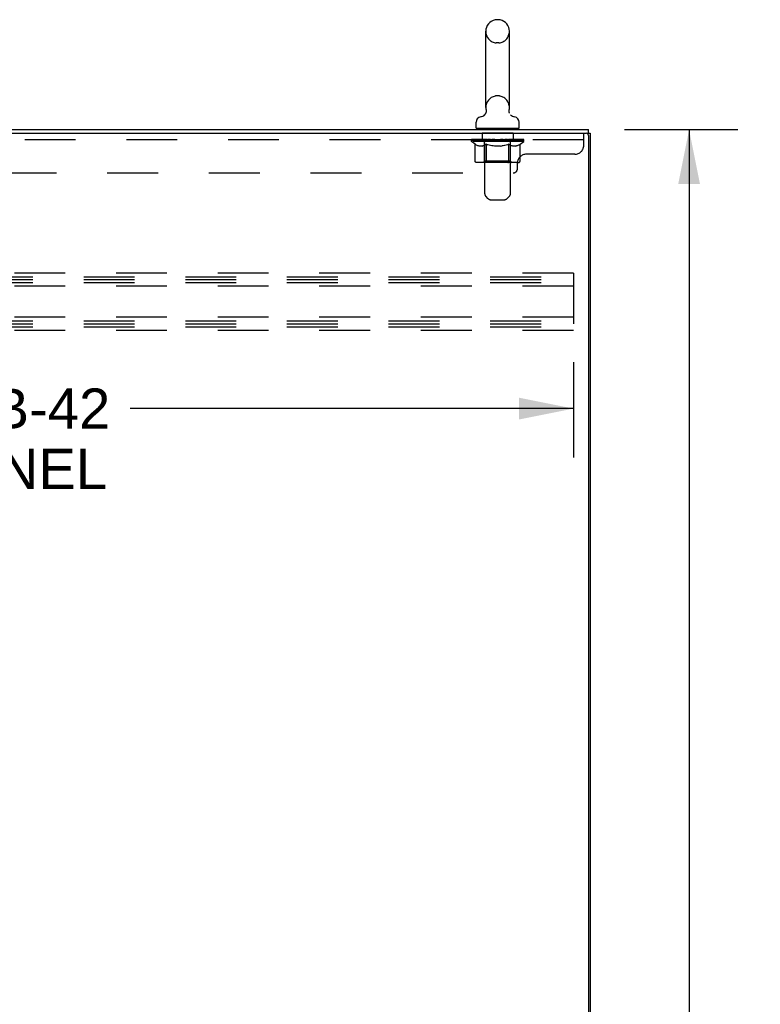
# Model space of a CAD drawing. Header units: inches. Extents: x 0 to 262, y 0 to 169.
# Tile 14 of 17: x 162 to 183, y 84 to 112. Entities that reach past the tile are written whole.
import ezdxf

# ---------------------------------------------------------------- set-up
doc = ezdxf.new("R2010")
doc.units = ezdxf.units.IN
doc.header["$LTSCALE"] = 14.384615
doc.header["$MEASUREMENT"] = 0
doc.linetypes.add('HIDDEN', pattern=[0.2, 0.1, -0.1])
doc.layers.get('0').update_dxf_attribs({"linetype": 'CONTINUOUS'})
for name, color, linetype in [('02___PRT_ALL_AXES', 7, 'CONTINUOUS'), ('DEFAULT_2', 8, 'HIDDEN'), ('DIMENSIONS', 7, 'CONTINUOUS')]:
    doc.layers.add(name, color=color, linetype=linetype)
doc.styles.get("Standard").update_dxf_attribs({"font": 'arial.ttf'})
doc.dimstyles.new('DIMSTYLE_2', dxfattribs={"dimtxt": 1.153846, "dimasz": 1.538462, "dimexe": 0.09, "dimexo": 0.07, "dimgap": 0.0375, "dimtad": 0, "dimtih": 1, "dimtoh": 1, "dimzin": 4, "dimdsep": 46, "dimtxsty": 'Standard', "dimblk": '_FILLED', "dimblk1": '_FILLED', "dimblk2": '_FILLED', "dimcen": 0.09, "dimazin": 1, "dimtfac": 1, "dimtdec": 3, "dimtofl": 0, "dimtmove": 0, "dimatfit": 3, "dimldrblk": '_FILLED', "dimfxl": 1, "dimtolj": 1, "dimtzin": 4, "dimarcsym": 0})
doc.dimstyles.new('DIMSTYLE_3', dxfattribs={"dimtxt": 1.138462, "dimasz": 1.538462, "dimexe": 0.09, "dimexo": 0.07, "dimgap": 0.037, "dimtad": 0, "dimtih": 1, "dimtoh": 1, "dimzin": 4, "dimdsep": 46, "dimtxsty": 'Standard', "dimblk": '_FILLED', "dimblk1": '_FILLED', "dimblk2": '_FILLED', "dimcen": 0.09, "dimazin": 1, "dimtfac": 1, "dimtdec": 3, "dimtofl": 0, "dimtmove": 0, "dimatfit": 3, "dimldrblk": '_FILLED', "dimfxl": 1, "dimtolj": 1, "dimtzin": 4, "dimarcsym": 0})

# ---------------------------------------------------------------- blocks, each defined once
blk = doc.blocks.new('_FILLED')
at = {"color": 0, "linetype": 'ByBlock'}
blk.add_solid([(0, 0), (-1, 0.2), (-1, -0.2)], dxfattribs=at)
blk = doc.blocks.new('*D3')
at = {"layer": 'DIMENSIONS', "color": 2, "linetype": 'Continuous'}
for p, q in [((178.998, 108.423), (182.213, 108.423)), ((180.829, 108.423), (180.829, 64.577)), ((180.829, 18.423), (180.829, 62.269)), ((178.998, 18.423), (182.213, 18.423))]:
    blk.add_line(p, q, dxfattribs=at)
at = {"layer": 'DIMENSIONS', "color": 2, "linetype": 'Continuous', "xscale": 1.5384615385, "yscale": 1.5384615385, "zscale": 1.5384615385}
for p, rotation in [((180.829, 108.423), 90), ((180.829, 18.423), 270)]:
    blk.add_blockref('_FILLED', p, dxfattribs=dict(at, rotation=rotation))
at = {"layer": 'DIMENSIONS', "color": 2, "linetype": 'Continuous', "insert": (180.829, 64), "char_height": 1.1538, "width": 4.03203, "attachment_point": 2, "line_spacing_factor": 0.9}
blk.add_mtext('90.00', dxfattribs=at)
blk = doc.blocks.new('*D4')
at = {"layer": 'DIMENSIONS', "color": 2, "linetype": 'Continuous'}
for p, q in [((143.554, 101.838), (143.554, 99.137)), ((177.554, 101.838), (177.554, 99.137)), ((143.554, 100.521), (156.098, 100.521)), ((177.554, 100.521), (165.011, 100.521))]:
    blk.add_line(p, q, dxfattribs=at)
at = {"layer": 'DIMENSIONS', "color": 2, "linetype": 'Continuous', "xscale": 1.5384615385, "yscale": 1.5384615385, "zscale": 1.5384615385, "rotation": 180}
blk.add_blockref('_FILLED', (143.554, 100.521), dxfattribs=at)
at = {"layer": 'DIMENSIONS', "color": 2, "linetype": 'Continuous', "xscale": 1.5384615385, "yscale": 1.5384615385, "zscale": 1.5384615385}
blk.add_blockref('_FILLED', (177.554, 100.521), dxfattribs=at)
at = {"layer": 'DIMENSIONS', "color": 2, "linetype": 'Continuous', "insert": (160.554, 101.091), "char_height": 1.1385, "width": 7.77455, "attachment_point": 2, "line_spacing_factor": 0.9}
blk.add_mtext('34.00 B-42\\PCHANNEL', dxfattribs=at)

msp = doc.modelspace()

# ---------------------------------------------------------------- linework, layer by layer
at = {"color": 7, "linetype": 'Continuous'}
for p, q in [((175.446, 111.535), (175.37, 111.535)), ((175.074, 109.045), (175.074, 111.205)), ((175.742, 109.045), (175.742, 111.205)), ((175.017, 108.822), (175.012, 108.819)), ((175.733, 108.952), (175.733, 108.958)), ((175.734, 108.94), (175.733, 108.946)), ((175.735, 108.929), (175.734, 108.935)), ((175.735, 108.975), (175.736, 108.98)), ((175.737, 108.917), (175.736, 108.923)), ((175.74, 108.906), (175.738, 108.912)), ((175.741, 108.9), (175.74, 108.906)), ((175.743, 108.895), (175.741, 108.9)), ((175.746, 108.89), (175.743, 108.895)), ((174.798, 108.473), (174.798, 108.629)), ((176.018, 108.473), (176.018, 108.629)), ((174.813, 108.453), (174.813, 108.423)), ((176.003, 108.453), (174.813, 108.453)), ((176.003, 108.453), (176.003, 108.423)), ((177.931, 108.319), (178.033, 108.319)), ((177.981, 108.319), (177.981, 108.423))]:
    msp.add_line(p, q, dxfattribs=at)
at = {"color": 3, "linetype": 'Continuous'}
for p, q in [((142.279, 108.319), (177.919, 108.319)), ((142.28, 108.423), (177.981, 108.423)), ((177.981, 108.256), (177.981, 18.589)), ((178.033, 108.319), (178.033, 18.527))]:
    msp.add_line(p, q, dxfattribs=at)
at = {"color": 7, "linetype": 'Continuous'}
for points in [[(175.08, 108.98), (175.081, 108.975), (175.082, 108.97), (175.083, 108.964), (175.083, 108.958), (175.083, 108.952), (175.083, 108.946), (175.083, 108.941), (175.083, 108.935), (175.082, 108.929), (175.081, 108.923), (175.08, 108.917), (175.078, 108.912), (175.077, 108.906), (175.075, 108.901), (175.073, 108.895), (175.071, 108.89), (175.069, 108.884), (175.066, 108.879), (175.063, 108.874), (175.061, 108.869), (175.057, 108.864), (175.054, 108.859), (175.051, 108.854), (175.047, 108.85), (175.043, 108.845), (175.039, 108.841), (175.035, 108.837), (175.031, 108.833), (175.026, 108.829), (175.022, 108.826), (175.017, 108.822)], [(175.738, 108.912), (175.737, 108.917), (175.736, 108.923), (175.735, 108.929), (175.734, 108.935), (175.734, 108.94), (175.733, 108.946), (175.733, 108.952), (175.733, 108.958), (175.734, 108.964), (175.734, 108.97), (175.735, 108.975)], [(175.734, 108.964), (175.734, 108.97), (175.735, 108.975)]]:
    msp.add_lwpolyline(points, dxfattribs=at)
for centre, radius, start, end in [((175.37, 111.378), 0.157, 90, 102.4284), ((175.446, 111.378), 0.157, 77.5716, 90), ((175.408, 111.205), 0.334, 102.4284, 180), ((175.408, 111.205), 0.334, 0, 77.5716), ((175.408, 109.045), 0.334, 180, 191.0697), ((175.408, 109.045), 0.334, 348.9303, 360), ((174.955, 108.629), 0.157, 101.6478, 180), ((174.872, 109.034), 0.257, 281.6478, 311.9717), ((175.945, 109.034), 0.257, 228.0281, 258.3522), ((175.861, 108.629), 0.157, 0, 78.3522), ((174.818, 108.473), 0.02, 180, 263.0769), ((175.998, 108.473), 0.02, 276.9231, 360)]:
    msp.add_arc(centre, radius, start, end, dxfattribs=at)
at = {"color": 3, "linetype": 'Continuous'}
msp.add_arc((177.919, 108.256), 0.0625, 0, 90, dxfattribs=at)
at = {"layer": '02___PRT_ALL_AXES', "color": 8, "linetype": 'HIDDEN'}
for p, q in [((174.971, 108.319), (174.971, 108.132)), ((175.846, 108.319), (174.971, 108.319)), ((175.846, 108.319), (175.846, 108.132)), ((175.846, 108.132), (174.971, 108.132))]:
    msp.add_line(p, q, dxfattribs=at)
at = {"layer": 'DEFAULT_2', "color": 8, "linetype": 'HIDDEN'}
for p, q in [((175.446, 110.875), (175.37, 110.875)), ((175.446, 109.375), (175.37, 109.375)), ((175.033, 108.453), (175.033, 108.423)), ((175.043, 106.607), (175.043, 108.423)), ((175.773, 106.607), (175.773, 108.423)), ((175.783, 108.453), (175.783, 108.423)), ((177.846, 107.974), (177.846, 108.319)), ((177.846, 108.132), (142.221, 108.132)), ((174.665, 108.084), (174.665, 108.131)), ((174.665, 108.131), (175.021, 108.131)), ((176.152, 108.084), (174.665, 108.084)), ((174.773, 108.009), (174.665, 108.084)), ((174.666, 108.131), (174.666, 108.136)), ((174.806, 108.135), (174.666, 108.136)), ((174.676, 108.131), (174.676, 108.139)), ((174.687, 108.127), (174.687, 108.131)), ((174.687, 108.127), (176.13, 108.127)), ((174.697, 108.127), (174.697, 108.131)), ((174.698, 108.127), (174.698, 108.131)), ((174.71, 108.131), (174.71, 108.139)), ((174.729, 108.127), (174.729, 108.131)), ((174.731, 108.127), (174.731, 108.131)), ((174.764, 108.131), (174.764, 108.139)), ((174.773, 107.529), (174.773, 108.009)), ((174.773, 108.009), (174.793, 107.995)), ((174.782, 108.127), (174.782, 108.131)), ((174.785, 108.127), (174.785, 108.131)), ((174.812, 107.984), (174.792, 107.995)), ((174.806, 108.131), (174.806, 108.135)), ((174.832, 107.974), (174.812, 107.984)), ((174.851, 107.965), (174.831, 107.974)), ((174.839, 108.131), (174.839, 108.139)), ((174.84, 108.127), (174.84, 108.131)), ((174.841, 108.127), (174.841, 108.131)), ((174.844, 108.127), (174.844, 108.131)), ((174.87, 107.959), (174.85, 107.965)), ((174.853, 108.127), (174.853, 108.131)), ((174.854, 108.127), (174.854, 108.131)), ((174.858, 108.127), (174.858, 108.131)), ((174.861, 108.127), (174.861, 108.132)), ((174.865, 108.127), (174.865, 108.131)), ((174.889, 107.954), (174.87, 107.959)), ((174.884, 108.127), (174.884, 108.131)), ((174.974, 107.954), (174.889, 107.954)), ((174.902, 108.127), (174.902, 108.131)), ((174.905, 108.127), (174.905, 108.134)), ((174.93, 108.131), (174.93, 108.139)), ((174.93, 108.127), (174.93, 108.131)), ((174.942, 108.127), (174.942, 108.131)), ((174.947, 108.127), (174.947, 108.131)), ((174.955, 108.127), (174.955, 108.131)), ((174.971, 108.127), (174.971, 108.136)), ((174.974, 107.954), (174.993, 107.959)), ((174.991, 108.127), (174.991, 108.131)), ((175.013, 107.965), (174.993, 107.959)), ((174.994, 108.127), (174.994, 108.131)), ((175.032, 107.974), (175.012, 107.965)), ((175.021, 108.127), (175.021, 108.131)), ((175.051, 107.984), (175.031, 107.974)), ((175.1, 108.131), (175.034, 108.131)), ((175.037, 108.131), (175.037, 108.139)), ((175.042, 107.532), (175.042, 108.081)), ((175.045, 108.127), (175.045, 108.131)), ((175.05, 108.127), (175.05, 108.131)), ((175.071, 107.995), (175.051, 107.984)), ((175.057, 108.127), (175.057, 108.137)), ((175.065, 108.127), (175.065, 108.131)), ((175.09, 108.009), (175.07, 107.995)), ((175.076, 108.127), (175.076, 108.131)), ((175.09, 107.529), (175.09, 108.009)), ((175.09, 108.009), (175.131, 107.995)), ((175.1, 108.127), (175.1, 108.131)), ((175.187, 108.131), (175.125, 108.131)), ((175.17, 107.984), (175.13, 107.995)), ((175.149, 108.127), (175.149, 108.131)), ((175.154, 108.131), (175.154, 108.139)), ((175.158, 108.127), (175.158, 108.131)), ((175.161, 108.127), (175.161, 108.138)), ((175.165, 108.127), (175.165, 108.131)), ((175.209, 107.974), (175.169, 107.984)), ((175.174, 108.127), (175.174, 108.131)), ((175.187, 108.127), (175.187, 108.131)), ((175.247, 107.965), (175.208, 107.974)), ((175.282, 108.131), (175.224, 108.131)), ((175.24, 108.127), (175.24, 108.131)), ((175.285, 107.959), (175.246, 107.965)), ((175.274, 108.131), (175.408, 108.139)), ((175.279, 108.131), (175.279, 108.139)), ((175.28, 108.139), (175.279, 108.139)), ((175.28, 108.131), (175.28, 108.139)), ((175.28, 108.127), (175.28, 108.131)), ((175.282, 108.127), (175.282, 108.131)), ((175.285, 108.127), (175.285, 108.131)), ((175.323, 107.954), (175.285, 107.959)), ((175.286, 108.127), (175.286, 108.131)), ((175.494, 107.954), (175.323, 107.954)), ((175.38, 108.131), (175.329, 108.131)), ((175.337, 108.127), (175.337, 108.131)), ((175.38, 108.127), (175.38, 108.131)), ((175.405, 108.131), (175.405, 108.131)), ((175.405, 108.127), (175.405, 108.131)), ((175.405, 108.127), (175.405, 108.131)), ((175.408, 108.131), (175.408, 108.139)), ((175.408, 108.139), (175.543, 108.131)), ((175.411, 108.127), (175.411, 108.131)), ((175.411, 108.131), (175.412, 108.131)), ((175.412, 108.127), (175.412, 108.131)), ((175.437, 108.127), (175.437, 108.131)), ((175.437, 108.131), (175.487, 108.131)), ((175.479, 108.127), (175.479, 108.131)), ((175.494, 107.954), (175.532, 107.959)), ((175.53, 108.127), (175.53, 108.131)), ((175.532, 108.127), (175.532, 108.131)), ((175.57, 107.965), (175.532, 107.959)), ((175.535, 108.127), (175.535, 108.131)), ((175.535, 108.131), (175.592, 108.131)), ((175.537, 108.131), (175.537, 108.139)), ((175.537, 108.131), (175.537, 108.139)), ((175.537, 108.139), (175.537, 108.139)), ((175.537, 108.127), (175.537, 108.131)), ((175.609, 107.974), (175.57, 107.965)), ((175.576, 108.127), (175.576, 108.131)), ((175.647, 107.984), (175.608, 107.974)), ((175.629, 108.127), (175.629, 108.131)), ((175.629, 108.131), (175.692, 108.131)), ((175.643, 108.127), (175.643, 108.131)), ((175.686, 107.995), (175.647, 107.984)), ((175.652, 108.127), (175.652, 108.131)), ((175.655, 108.127), (175.655, 108.138)), ((175.658, 108.127), (175.658, 108.131)), ((175.663, 108.131), (175.663, 108.139)), ((175.668, 108.127), (175.668, 108.131)), ((175.726, 108.009), (175.686, 107.995)), ((175.717, 108.127), (175.717, 108.131)), ((175.717, 108.131), (175.782, 108.131)), ((175.726, 107.529), (175.726, 108.009)), ((175.726, 108.009), (175.746, 107.995)), ((175.741, 108.127), (175.741, 108.131)), ((175.766, 107.984), (175.746, 107.995)), ((175.752, 108.127), (175.752, 108.131)), ((175.76, 108.127), (175.76, 108.137)), ((175.766, 108.127), (175.766, 108.131)), ((175.785, 107.974), (175.766, 107.984)), ((175.772, 108.127), (175.772, 108.131)), ((175.774, 107.532), (175.774, 108.081)), ((175.78, 108.131), (175.78, 108.139)), ((175.804, 107.965), (175.785, 107.974)), ((175.795, 108.127), (175.795, 108.131)), ((175.795, 108.131), (176.024, 108.131)), ((175.823, 107.959), (175.804, 107.965)), ((175.823, 108.127), (175.823, 108.131)), ((175.842, 107.954), (175.823, 107.959)), ((175.825, 108.127), (175.825, 108.131)), ((175.928, 107.954), (175.842, 107.954)), ((175.846, 108.127), (175.846, 108.136)), ((175.862, 108.127), (175.862, 108.131)), ((175.87, 108.127), (175.87, 108.131)), ((175.875, 108.127), (175.875, 108.131)), ((175.886, 108.131), (175.886, 108.139)), ((175.886, 108.127), (175.886, 108.131)), ((175.912, 108.127), (175.912, 108.134)), ((175.914, 108.127), (175.914, 108.131)), ((175.928, 107.954), (175.947, 107.959)), ((175.933, 108.127), (175.933, 108.131)), ((175.966, 107.965), (175.947, 107.959)), ((175.952, 108.127), (175.952, 108.131)), ((175.956, 108.127), (175.956, 108.132)), ((175.959, 108.127), (175.959, 108.131)), ((175.963, 108.127), (175.963, 108.131)), ((175.963, 108.127), (175.963, 108.131)), ((175.985, 107.974), (175.966, 107.965)), ((175.973, 108.127), (175.973, 108.131)), ((175.976, 108.127), (175.976, 108.131)), ((175.976, 108.127), (175.976, 108.131)), ((175.978, 108.131), (175.978, 108.139)), ((176.005, 107.984), (175.985, 107.974)), ((176.024, 107.995), (176.004, 107.984)), ((176.044, 108.009), (176.024, 107.995)), ((176.032, 108.127), (176.032, 108.131)), ((176.035, 108.127), (176.035, 108.131)), ((176.044, 108.009), (176.152, 108.084)), ((176.044, 107.529), (176.044, 108.009)), ((176.052, 108.131), (176.052, 108.139)), ((176.085, 108.127), (176.085, 108.131)), ((176.087, 108.127), (176.087, 108.131)), ((176.107, 108.131), (176.107, 108.139)), ((176.118, 108.127), (176.118, 108.131)), ((176.119, 108.127), (176.119, 108.131)), ((176.13, 108.127), (176.13, 108.131)), ((176.14, 108.131), (176.14, 108.139)), ((176.152, 108.084), (176.152, 108.139)), ((177.596, 107.724), (176.221, 107.724)), ((175.994, 107.486), (174.823, 107.486)), ((175.042, 107.532), (174.996, 107.486)), ((175.774, 107.532), (175.042, 107.532)), ((175.701, 107.486), (175.704, 107.486)), ((175.71, 107.488), (175.713, 107.491)), ((175.713, 107.491), (175.716, 107.494)), ((175.774, 107.532), (175.821, 107.486)), ((175.971, 107.319), (175.971, 107.474)), ((144.221, 107.194), (175.846, 107.194)), ((175.144, 106.465), (175.073, 106.537)), ((175.673, 106.465), (175.744, 106.537)), ((175.215, 106.436), (175.602, 106.436)), ((177.554, 104.36), (143.554, 104.36)), ((177.554, 104.36), (177.554, 102.735)), ((143.554, 104.256), (177.554, 104.256)), ((143.554, 104.173), (177.554, 104.173)), ((143.554, 104.089), (177.554, 104.089)), ((177.554, 103.985), (143.554, 103.985)), ((177.554, 103.11), (143.554, 103.11)), ((143.554, 103.006), (177.554, 103.006)), ((143.554, 102.923), (177.554, 102.923)), ((143.554, 102.839), (177.554, 102.839)), ((177.554, 102.735), (143.554, 102.735))]:
    msp.add_line(p, q, dxfattribs=at)
for points in [[(174.823, 107.486), (174.817, 107.486), (174.811, 107.487), (174.805, 107.488), (174.799, 107.491), (174.794, 107.494), (174.789, 107.497), (174.784, 107.501), (174.78, 107.506), (174.777, 107.511), (174.775, 107.517), (174.773, 107.523), (174.773, 107.529)], [(175.116, 107.486), (175.112, 107.486), (175.11, 107.487), (175.107, 107.488), (175.104, 107.491), (175.101, 107.494), (175.099, 107.497), (175.096, 107.501), (175.094, 107.506), (175.093, 107.511), (175.091, 107.517), (175.091, 107.523), (175.09, 107.529)], [(175.704, 107.486), (175.707, 107.487), (175.71, 107.488)], [(175.716, 107.494), (175.718, 107.497), (175.72, 107.501), (175.722, 107.506), (175.724, 107.511)], [(175.718, 107.497), (175.72, 107.501), (175.722, 107.506)], [(175.724, 107.511), (175.725, 107.517), (175.726, 107.523), (175.726, 107.529)], [(175.725, 107.517), (175.726, 107.523), (175.726, 107.529)], [(175.994, 107.486), (176, 107.486), (176.006, 107.487), (176.012, 107.488), (176.017, 107.491), (176.023, 107.494), (176.028, 107.497), (176.032, 107.501), (176.036, 107.506), (176.04, 107.511), (176.042, 107.517), (176.043, 107.523), (176.044, 107.529)]]:
    msp.add_lwpolyline(points, dxfattribs=at)
for centre, radius, start, end in [((175.408, 111.205), 0.334, 180, 257.5716), ((175.408, 111.205), 0.334, 282.4284, 360), ((175.37, 111.032), 0.157, 257.5716, 270), ((175.446, 111.032), 0.157, 270, 282.4284), ((175.408, 109.045), 0.334, 102.4284, 180), ((175.37, 109.218), 0.157, 90, 102.4284), ((175.446, 109.218), 0.157, 77.5716, 90), ((175.408, 109.045), 0.334, 0, 77.5716), ((174.818, 108.473), 0.02, 263.0769, 270), ((175.013, 108.423), 0.03, 0, 90), ((175.803, 108.423), 0.03, 90, 180), ((175.998, 108.473), 0.02, 270, 276.9231), ((174.996, 108.081), 0.0466, 0, 90), ((175.821, 108.081), 0.0466, 90, 180), ((177.596, 107.974), 0.25, 270, 360), ((176.221, 107.474), 0.25, 90, 180), ((175.846, 107.319), 0.125, 270, 360), ((175.143, 106.607), 0.1, 180, 225), ((175.673, 106.607), 0.1, 315, 360), ((175.215, 106.536), 0.1, 225, 270), ((175.602, 106.536), 0.1, 270, 315)]:
    msp.add_arc(centre, radius, start, end, dxfattribs=at)
for centre, major_axis, ratio, start_param, end_param in [((175.408, 108.139), (0.743, 0.008), 0.059247, 9.249624, 9.431866), ((175.408, 108.139), (0.744, 0), 0.060167, -3.084065, -2.96706), ((175.408, 108.139), (0.743, 0.015), 0.056515, 2.79136, 2.965893), ((174.693, 108.125), (0.232, -0.002), 0.059247, 0.601702, 1.645657), ((174.613, 108.125), (0.232, 0.002), 0.059247, 0.251393, 1.295349), ((175.408, 108.139), (0.743, -0.008), 0.059247, -2.966439, -2.791906), ((174.613, 108.117), (0.232, 0.005), 0.056515, 1.199244, 1.294804), ((174.693, 108.117), (0.232, 0), 0.060167, 1.549477, 1.645036), ((174.697, 108.12), (0.192, 0.002), 0.059247, 1.051627, 1.625044), ((174.642, 108.117), (0.232, 0.002), 0.059247, 1.16236, 1.374323), ((174.674, 108.12), (0.192, 0.004), 0.056515, 0.876548, 1.449966), ((174.742, 108.12), (0.192, 0), 0.060167, 1.226781, 1.800198), ((175.408, 108.139), (0.743, 0.022), 0.052059, 2.616423, 2.790956), ((174.767, 108.125), (0.232, -0.005), 0.056515, 0.77678, 1.820736), ((174.609, 108.125), (0.232, 0.005), 0.056515, 0.076315, 1.120271), ((175.408, 108.139), (0.743, -0.015), 0.056515, -2.79136, -2.616827), ((174.609, 108.117), (0.232, 0.007), 0.052059, 1.024308, 1.119867), ((174.767, 108.117), (0.232, -0.002), 0.059247, 1.724631, 1.82019), ((174.673, 108.12), (0.192, 0.006), 0.052059, 0.701611, 1.275029), ((174.807, 108.12), (0.192, -0.002), 0.059247, 1.401935, 1.975352), ((175.408, 108.139), (0.743, 0.029), 0.046022, 2.441677, 2.61621), ((174.86, 108.125), (0.232, -0.007), 0.052059, 0.951717, 1.995673), ((175.408, 108.139), (0.743, -0.022), 0.052059, -2.616423, -2.441891), ((174.629, 108.125), (0.232, 0.007), 0.052059, -0.098622, 0.945334), ((174.629, 108.117), (0.232, 0.009), 0.046022, 0.849561, 0.945121), ((174.86, 108.117), (0.232, -0.005), 0.056515, 1.899709, 1.995269), ((174.695, 108.12), (0.192, 0.007), 0.046022, 0.526865, 1.100283), ((174.89, 108.12), (0.192, -0.004), 0.056515, 1.577013, 2.150431), ((174.642, 108.125), (0.232, 0), 0.060167, 0.426548, 0.780915), ((175.408, 108.139), (0.743, 0.034), 0.038593, 2.267147, 2.44168), ((174.969, 108.125), (0.232, -0.009), 0.046022, 1.126463, 2.170419), ((175.408, 108.139), (0.743, -0.029), 0.046022, -2.441677, -2.267144), ((174.673, 108.125), (0.232, 0.009), 0.046022, -0.273368, 0.770588), ((174.673, 108.117), (0.232, 0.011), 0.038593, 0.675031, 0.77059), ((174.969, 108.117), (0.232, -0.007), 0.052059, 2.074646, 2.170205), ((174.738, 108.12), (0.192, 0.009), 0.038593, 0.352335, 0.925752), ((174.989, 108.12), (0.192, -0.006), 0.052059, 1.75195, 2.325367), ((175.408, 108.139), (0.743, 0.039), 0.030002, 2.09283, 2.267363), ((175.092, 108.125), (0.232, -0.011), 0.038593, 1.300994, 2.344949), ((175.408, 108.139), (0.743, -0.034), 0.038593, -2.267147, -2.092614), ((174.739, 108.125), (0.232, 0.011), 0.038593, -0.447899, 0.596057), ((174.739, 108.117), (0.232, 0.012), 0.030002, 0.500714, 0.596274), ((175.092, 108.117), (0.232, -0.009), 0.046022, 2.249392, 2.344952), ((174.802, 108.12), (0.192, 0.01), 0.030002, 0.178018, 0.751436), ((175.101, 108.12), (0.192, -0.007), 0.046022, 1.926696, 2.500114), ((174.825, 108.125), (0.232, 0.012), 0.030002, -0.622215, 0.421741), ((175.408, 108.139), (0.743, 0.042), 0.020513, 1.918702, 2.093235), ((175.225, 108.125), (0.232, -0.012), 0.030002, 1.47531, 2.519266), ((175.408, 108.139), (0.743, -0.039), 0.030002, -2.09283, -1.918297), ((174.825, 108.117), (0.232, 0.013), 0.020513, 0.326586, 0.422146), ((175.225, 108.117), (0.232, -0.011), 0.038593, 2.423923, 2.519482), ((174.884, 108.12), (0.192, 0.011), 0.020513, 0.00389, 0.577307), ((175.222, 108.12), (0.192, -0.009), 0.038593, 2.101227, 2.674644), ((174.929, 108.125), (0.232, 0.013), 0.020513, -0.796343, 0.247613), ((175.408, 108.139), (0.743, 0.044), 0.010411, 1.744712, 1.919245), ((175.363, 108.125), (0.232, -0.013), 0.020513, 1.649438, 2.693394), ((175.408, 108.139), (0.743, -0.042), 0.020513, -1.918702, -1.744169), ((174.929, 108.117), (0.232, 0.014), 0.010411, 0.152596, 0.248156), ((175.363, 108.117), (0.232, -0.012), 0.030002, 2.598239, 2.693799), ((174.982, 108.12), (0.192, 0.011), 0.010411, 6.113086, 6.686503), ((175.349, 108.12), (0.192, -0.01), 0.030002, 2.275543, 2.848961), ((175.048, 108.125), (0.232, 0.014), 0.010411, -0.970333, -0.000837), ((175.502, 108.125), (0.232, -0.014), 0.010411, 1.823428, 2.867384), ((175.408, 108.139), (0.743, -0.044), 0.010411, -1.744712, -1.570179), ((175.502, 108.117), (0.232, -0.013), 0.020513, 2.772368, 2.867927), ((175.477, 108.12), (0.192, -0.011), 0.020513, 2.449671, 3.023089), ((175.314, 108.125), (0.232, 0.014), 0.010411, 0.274209, 1.318165), ((175.213, 108.12), (0.192, 0.011), 0.010411, -0.000452, 0.517932), ((175.178, 108.117), (0.232, 0.014), 0.010411, 0.099676, 0.195236), ((175.408, 108.139), (0.743, 0.044), 0.010411, -1.571413, -1.39688), ((175.639, 108.117), (0.232, -0.014), 0.010411, 2.946357, 3.041917), ((175.603, 108.12), (0.192, -0.011), 0.010411, 2.623661, 3.142044), ((175.454, 108.125), (0.232, 0.013), 0.020513, 0.448199, 1.492154), ((175.34, 108.12), (0.192, 0.011), 0.020513, 0.118504, 0.691921), ((175.314, 108.117), (0.232, 0.013), 0.020513, 0.273666, 0.369225), ((175.408, 108.139), (0.743, 0.042), 0.020513, -1.397424, -1.222891), ((175.769, 108.125), (0.232, -0.014), 0.010411, -3.140756, -2.17126), ((175.408, 108.139), (0.743, -0.044), 0.010411, 1.222347, 1.39688), ((175.592, 108.125), (0.232, 0.012), 0.030002, 0.622327, 1.666283), ((175.468, 108.12), (0.192, 0.01), 0.030002, 0.292632, 0.86605), ((175.835, 108.12), (0.192, -0.011), 0.010411, 2.738275, 3.311692), ((175.887, 108.125), (0.232, -0.013), 0.020513, 2.89398, 3.937936), ((175.454, 108.117), (0.232, 0.012), 0.030002, 0.447794, 0.543354), ((175.887, 108.117), (0.232, -0.014), 0.010411, 2.893437, 2.988996), ((175.724, 108.125), (0.232, 0.011), 0.038593, 0.796643, 1.840599), ((175.408, 108.139), (0.743, 0.039), 0.030002, -1.223295, -1.048762), ((175.408, 108.139), (0.743, -0.042), 0.020513, 1.048358, 1.222891), ((175.595, 108.12), (0.192, 0.009), 0.038593, 0.466948, 1.040366), ((175.933, 108.12), (0.192, -0.011), 0.020513, 2.564285, 3.137703), ((175.991, 108.125), (0.232, -0.012), 0.030002, 2.719852, 3.763807), ((175.847, 108.125), (0.232, 0.009), 0.046022, 0.971174, 2.01513), ((175.592, 108.117), (0.232, 0.011), 0.038593, 0.62211, 0.71767), ((175.991, 108.117), (0.232, -0.013), 0.020513, 2.719447, 2.815007), ((175.408, 108.139), (0.743, 0.034), 0.038593, -1.048979, -0.874446), ((175.408, 108.139), (0.743, -0.039), 0.030002, 0.874229, 1.048762), ((175.716, 108.12), (0.192, 0.007), 0.046022, 0.641479, 1.214897), ((175.957, 108.125), (0.232, 0.007), 0.052059, 1.14592, 2.189876), ((176.015, 108.12), (0.192, -0.01), 0.030002, 2.390157, 2.963574), ((176.078, 108.125), (0.232, -0.011), 0.038593, 2.545535, 3.589491), ((175.828, 108.12), (0.192, 0.006), 0.052059, 0.816225, 1.389643), ((175.724, 108.117), (0.232, 0.009), 0.046022, 0.796641, 0.892201), ((176.078, 108.117), (0.232, -0.012), 0.030002, 2.545319, 2.640878), ((176.05, 108.125), (0.232, 0.005), 0.056515, 1.320857, 2.364813), ((175.408, 108.139), (0.743, 0.029), 0.046022, -0.874448, -0.699915), ((175.408, 108.139), (0.743, -0.034), 0.038593, 0.699913, 0.874446), ((176.144, 108.125), (0.232, -0.009), 0.046022, 2.371005, 3.41496), ((176.078, 108.12), (0.192, -0.009), 0.038593, 2.21584, 2.789258), ((175.926, 108.12), (0.192, 0.004), 0.056515, 0.991162, 1.564579), ((176.123, 108.125), (0.232, 0.002), 0.059247, 1.495935, 2.539891), ((176.188, 108.125), (0.232, -0.007), 0.052059, 2.196258, 3.240214), ((176.122, 108.12), (0.192, -0.007), 0.046022, 2.04131, 2.614727), ((175.847, 108.117), (0.232, 0.007), 0.052059, 0.971387, 1.066947), ((176.144, 108.117), (0.232, -0.011), 0.038593, 2.371002, 2.466562), ((176.175, 108.125), (0.232, 0), 0.060167, 1.671089, 2.715045), ((176.208, 108.125), (0.232, -0.005), 0.056515, 2.021322, 3.065278), ((176.01, 108.12), (0.192, 0.002), 0.059247, 1.16624, 1.739658), ((175.408, 108.139), (0.743, 0.022), 0.052059, -0.699702, -0.525169), ((175.408, 108.139), (0.743, -0.029), 0.046022, 0.525382, 0.699915), ((176.203, 108.125), (0.232, -0.002), 0.059247, 1.846243, 2.890199), ((176.143, 108.12), (0.192, -0.006), 0.052059, 1.866564, 2.439981), ((176.075, 108.12), (0.192, 0), 0.060167, 1.341394, 1.914812), ((176.142, 108.12), (0.192, -0.004), 0.056515, 1.691627, 2.265045), ((176.119, 108.12), (0.192, -0.002), 0.059247, 1.516549, 2.089966), ((175.957, 108.117), (0.232, 0.005), 0.056515, 1.146324, 1.241883), ((176.188, 108.117), (0.232, -0.009), 0.046022, 2.196472, 2.292031), ((175.408, 108.139), (0.743, 0.015), 0.056515, -0.524765, -0.350233), ((175.408, 108.139), (0.743, -0.022), 0.052059, 0.350636, 0.525169), ((176.05, 108.117), (0.232, 0.002), 0.059247, 1.321402, 1.416962), ((176.208, 108.117), (0.232, -0.007), 0.052059, 2.021726, 2.117285), ((175.408, 108.139), (0.743, 0.008), 0.059247, -0.349687, -0.175154), ((175.408, 108.139), (0.743, -0.015), 0.056515, 0.1757, 0.350233), ((176.123, 108.117), (0.232, 0), 0.060167, 1.496556, 1.592116), ((176.203, 108.117), (0.232, -0.005), 0.056515, 1.846789, 1.942348), ((176.175, 108.117), (0.232, -0.002), 0.059247, 1.67171, 1.76727), ((175.408, 108.139), (0.744, 0), 0.060167, -0.174533, 0), ((175.408, 108.139), (0.743, -0.008), 0.059247, 0.000621, 0.175154)]:
    msp.add_ellipse(centre, major_axis=major_axis, ratio=ratio, start_param=start_param, end_param=end_param, dxfattribs=at)

# ---------------------------------------------------------------- dimensions: what is measured, and where the dimension line sits
at = {"layer": 'DIMENSIONS', "color": 2, "linetype": 'Continuous'}
dim = msp.add_linear_dim(base=(180.829, 108.423), p1=(178.928, 18.423), p2=(178.928, 108.423), angle=90, dimstyle='DIMSTYLE_2', dxfattribs=at)
dim.commit()
dim.dimension.update_dxf_attribs({"geometry": '*D3', "text_midpoint": (180.824, 63.416), "dimtype": 160})
dim = msp.add_linear_dim(base=(177.554, 100.521), p1=(143.554, 99.067), p2=(177.554, 99.067), text='<> B-42\\PCHANNEL', dimstyle='DIMSTYLE_3', dxfattribs=at)
dim.commit()
dim.dimension.update_dxf_attribs({"geometry": '*D4', "text_midpoint": (160.554, 99.667), "dimtype": 160})

doc.saveas('drawing.dxf')
